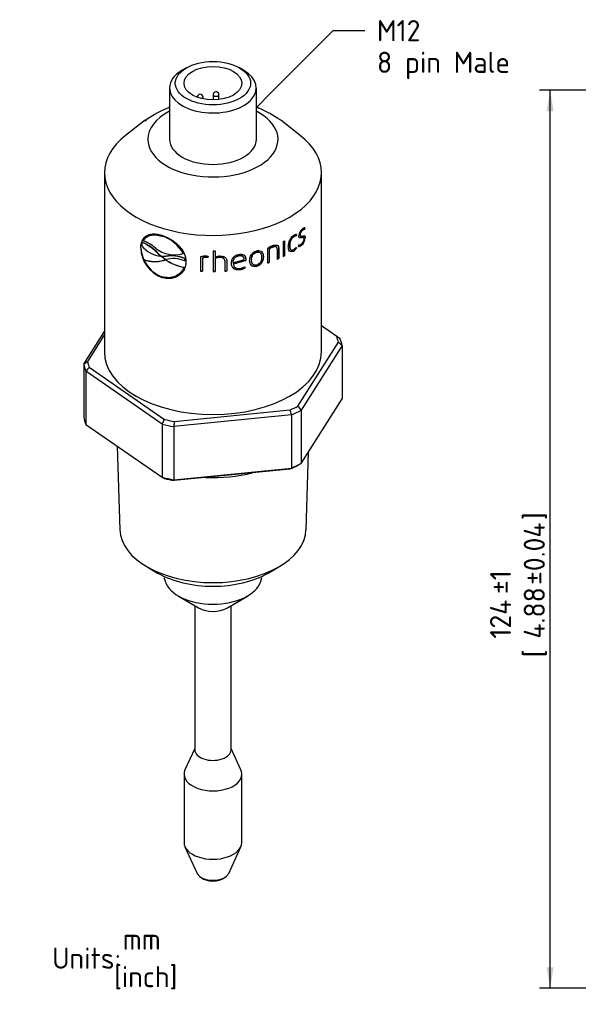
# Model space of a CAD drawing. Header units: millimetres. Extents: x 0 to 295, y -87 to 202.
# Tile 2 of 4: x 0 to 93, y 33 to 197. Entities that reach past the tile are written whole.
import ezdxf
from ezdxf import colors
from ezdxf.entities.mleader import LeaderData, LeaderLine
from ezdxf.enums import TextEntityAlignment as Align
from ezdxf.lldxf.tags import DXFTag
from ezdxf.math import Vec2, Vec3

# ---------------------------------------------------------------- set-up
doc = ezdxf.new("R2010")
doc.units = ezdxf.units.MM
for name, color, linetype in [('Default', 7, 'Continuous'), ('DV1_Default', 7, 'Continuous'), ('PDM_006700', 7, 'Continuous')]:
    doc.layers.add(name, color=color, linetype=linetype)
doc.styles.add('SEACAD_Solid_Edge_ISO', font='seiso.ttf')
tags = doc.linetypes.add('DOT2', pattern=[3.175, 0, -3.175]).pattern_tags.tags
tags[6:7] = [DXFTag(74, 4), DXFTag(75, 0), DXFTag(340, '0'), DXFTag(46, 0.0), DXFTag(50, 0.0), DXFTag(44, 0.0), DXFTag(45, 0.0)]
tags[4:5] = [DXFTag(74, 4), DXFTag(75, 0), DXFTag(340, '0'), DXFTag(46, 0.0), DXFTag(50, 0.0), DXFTag(44, 0.0), DXFTag(45, 0.0)]
doc.dimstyles.new('Rheonics_Publish', dxfattribs={"dimtxt": 3.5, "dimasz": 3.5, "dimexe": 1.75, "dimexo": 0, "dimgap": 0.875, "dimtad": 1, "dimdec": 0, "dimlfac": 0.833333, "dimtxsty": 'SEACAD_Solid_Edge_ISO', "dimblk1": '_SE_FILLED', "dimblk2": '_SE_FILLED', "dimsah": 1, "dimcen": 1.75, "dimazin": 0, "dimtfac": 0.5, "dimtdec": 0, "dimtmove": 0, "dimatfit": 3, "dimfxl": 1, "dimarcsym": 0})

# ---------------------------------------------------------------- blocks, each defined once
blk = doc.blocks.new('_SE_FILLED')
at = {"color": 0}
blk.add_line((0, 0), (-1, 0), dxfattribs=at)
blk.add_solid([(0, 0), (-1, -0.1665), (-1, 0.1665), (0, 0)], dxfattribs=at)
blk = doc.blocks.new('SE1')
at = {"layer": 'DV1_Default', "color": 7, "linetype": 'Continuous'}
blk.add_open_spline([(20.79, 180.03), (22.98, 181.57), (24.72, 182.1), (24.86, 182.17)], degree=3, dxfattribs=at)
blk.add_open_spline([(43.31, 180.03), (42.03, 180.84), (40.91, 181.55), (39.44, 182.1), (39.31, 182.15), (39.26, 182.16)], degree=3, knots=[0, 0, 0, 0, 0.898976, 0.969895, 1, 1, 1, 1], dxfattribs=at)
at = {"layer": 'DV1_Default', "color": 7, "linetype": 'DOT2'}
blk.add_open_spline([(20.79, 180.03), (20.85, 179.62), (21.06, 180.12), (20.79, 180.03)], degree=3, dxfattribs=at)
at = {"layer": 'PDM_006700', "color": 7, "linetype": 'Continuous'}
for p, q in [((27.65, 188.72), (26.97, 188.33)), ((37.15, 188.33), (36.47, 188.72)), ((24.86, 185.39), (24.86, 177.55)), ((39.26, 177.55), (39.26, 185.39)), ((29.46, 183.85), (29.46, 183.84)), ((30.42, 183.56), (30.42, 183.85)), ((32.1, 184.27), (32.1, 183.4)), ((33.06, 183.46), (33.06, 184.27)), ((24.73, 182.12), (24.43, 182)), ((39.69, 182), (39.39, 182.12)), ((20.81, 180.03), (17.57, 177.49)), ((46.55, 177.49), (43.31, 180.03)), ((24.86, 177.55), (24.86, 176.86)), ((39.26, 176.86), (39.26, 177.55)), ((14.06, 171.33), (14.06, 141.64)), ((50.06, 141.64), (50.06, 171.33)), ((46.84, 161.79), (46.88, 161.77)), ((47.25, 162.18), (47.19, 161.95)), ((47.19, 161.95), (47.24, 161.93)), ((47.31, 162.2), (47.24, 161.93)), ((21.05, 160.67), (21.01, 160.64)), ((23.62, 160.85), (23.59, 160.82)), ((43.91, 160.02), (43.91, 157.57)), ((43.95, 160.04), (43.95, 157.55)), ((45.41, 160.74), (45.46, 160.72)), ((45.86, 161.08), (45.79, 160.85)), ((45.79, 160.85), (45.84, 160.83)), ((45.91, 161.08), (45.84, 160.83)), ((46.46, 161.07), (46.51, 161.05)), ((46.57, 160.83), (46.61, 160.81)), ((46.75, 160.58), (46.8, 160.56)), ((47.07, 160.6), (47.02, 160.62)), ((47.32, 160.54), (47.37, 160.52)), ((20.12, 158.9), (20.08, 158.87)), ((20.24, 159.21), (20.37, 159.77)), ((20.41, 159.79), (20.37, 159.77)), ((32.11, 158.38), (32.11, 154.96)), ((32.45, 158.39), (32.45, 157.33)), ((32.45, 158.39), (32.45, 157.37)), ((41.12, 158.74), (41.12, 156.37)), ((41.37, 158.71), (41.41, 158.68)), ((41.37, 158.71), (41.37, 156.5)), ((41.41, 158.68), (41.41, 156.47)), ((42, 159.04), (42.03, 159.01)), ((42.59, 159.01), (42.55, 159.04)), ((42.71, 158.68), (42.71, 156.97)), ((42.95, 158.83), (42.98, 158.81)), ((42.95, 158.83), (42.95, 157.12)), ((42.98, 158.81), (42.98, 157.09)), ((43.7, 159.92), (43.7, 157.42)), ((44.75, 159.28), (44.79, 159.25)), ((44.99, 158.57), (45.03, 158.55)), ((45.4, 158.37), (45.44, 158.35)), ((45.82, 158.97), (45.87, 158.86)), ((45.84, 159), (45.91, 158.84)), ((45.87, 158.86), (45.91, 158.84)), ((46.25, 159.08), (46.33, 159.35)), ((46.72, 159.33), (46.77, 159.32)), ((20.69, 156.9), (20.66, 156.87)), ((23.01, 157.91), (22.98, 157.88)), ((22.98, 157.88), (23.4, 157.5)), ((23.01, 157.91), (23.43, 157.53)), ((23.43, 157.53), (23.4, 157.5)), ((23.46, 157.46), (23.41, 157.48)), ((24.17, 156.92), (23.46, 157.46)), ((23.53, 157.5), (23.5, 157.47)), ((23.5, 157.47), (24.28, 157.48)), ((23.53, 157.5), (24.31, 157.51)), ((23.85, 156.8), (24.17, 156.89)), ((23.87, 156.83), (23.85, 156.8)), ((23.87, 156.83), (24.17, 156.92)), ((24.17, 156.89), (24.2, 156.92)), ((24.17, 156.92), (24.21, 156.91)), ((24.25, 156.91), (24.22, 156.88)), ((24.31, 157.51), (24.28, 157.48)), ((27.13, 157.95), (27.11, 157.92)), ((27.39, 157.12), (27.37, 157.09)), ((27.37, 157.09), (27.41, 156.7)), ((27.39, 157.12), (27.43, 156.73)), ((27.43, 156.73), (27.41, 156.7)), ((29.98, 157.4), (29.98, 155.06)), ((29.98, 157.39), (29.98, 155.03)), ((30.31, 157.25), (30.31, 157.22)), ((30.31, 157.22), (30.31, 155.01)), ((30.99, 157.32), (30.99, 157.28)), ((31.22, 157.3), (30.99, 157.32)), ((31.21, 157.26), (30.99, 157.28)), ((31.03, 157.51), (31.28, 157.49)), ((31.28, 157.49), (31.21, 157.26)), ((31.22, 157.3), (31.21, 157.26)), ((31.28, 157.49), (31.22, 157.3)), ((32.45, 157.37), (32.45, 157.33)), ((32.45, 157.14), (32.45, 157.1)), ((32.45, 157.14), (32.45, 154.99)), ((32.45, 157.1), (32.45, 154.96)), ((33.17, 157.31), (33.17, 157.28)), ((34, 156.82), (34, 156.85)), ((34.01, 156.76), (34.02, 156.72)), ((34.02, 156.72), (34.02, 155.02)), ((34.34, 156.79), (34.35, 156.76)), ((34.34, 156.79), (34.34, 155.08)), ((34.35, 156.76), (34.35, 155.04)), ((36.37, 157.62), (36.38, 157.58)), ((37.12, 157.3), (37.1, 157.34)), ((37.5, 156.99), (37.49, 156.84)), ((37.49, 156.84), (37.51, 156.8)), ((37.5, 156.99), (37.52, 156.95)), ((37.52, 156.95), (37.51, 156.8)), ((38.43, 156.92), (38.45, 156.88)), ((39.28, 158.18), (39.31, 158.15)), ((39.96, 157.99), (39.93, 158.02)), ((40.41, 157.43), (40.44, 157.4)), ((42.95, 157.12), (42.98, 157.09)), ((43.91, 157.57), (43.95, 157.55)), ((27.21, 155.56), (27.22, 155.59)), ((27.26, 155.67), (27.25, 155.64)), ((29.98, 155.06), (29.98, 155.03)), ((34.34, 155.08), (34.35, 155.04)), ((35.41, 156.48), (35.42, 156.45)), ((35.43, 156.28), (35.44, 156.24)), ((35.49, 155.99), (35.5, 155.96)), ((36.49, 155.27), (36.51, 155.23)), ((37.32, 155.75), (37.43, 155.55)), ((38.59, 156.27), (38.61, 156.24)), ((39.28, 155.82), (39.31, 155.79)), ((41.37, 156.5), (41.41, 156.47)), ((23.62, 153.97), (23.59, 153.94)), ((32.45, 154.99), (32.45, 154.96)), ((50.06, 146), (53.14, 143.86)), ((52.59, 144.2), (50.06, 145.95)), ((10.62, 139.6), (14.06, 145.01)), ((14.06, 144.49), (11.24, 140.05)), ((52.59, 144.2), (53.14, 143.86)), ((46.16, 132.65), (52.88, 143.22)), ((53.49, 142.69), (46.67, 131.97)), ((53.49, 142.69), (53.49, 133.87)), ((10.62, 139.6), (10.62, 130.79)), ((11.53, 139.08), (24.02, 130.44)), ((10.98, 138.43), (10.98, 129.61)), ((23.66, 129.66), (10.98, 138.43)), ((46.67, 123.15), (53.49, 133.87)), ((45.09, 131.2), (25.59, 129.25)), ((25.63, 130.1), (44.84, 132.02)), ((45.09, 131.2), (45.09, 122.38)), ((46.67, 131.97), (46.67, 123.15)), ((10.98, 129.61), (23.66, 120.84)), ((23.66, 129.66), (23.66, 120.84)), ((25.59, 129.25), (25.59, 120.43)), ((16.18, 126.01), (16.62, 112.13)), ((47.5, 112.13), (47.91, 125.09)), ((25.59, 120.43), (45.09, 122.38)), ((44.84, 122.22), (25.63, 120.3)), ((21.14, 105.99), (22.88, 104.98)), ((41.24, 104.98), (42.98, 105.99)), ((23.92, 104.21), (24.12, 103.61)), ((40, 103.61), (40.19, 104.21)), ((26.33, 101.15), (29.77, 99.16)), ((29.05, 99.58), (29.05, 75.66)), ((34.35, 99.16), (37.79, 101.15)), ((35.07, 75.66), (35.07, 99.58)), ((29.76, 99.17), (29.92, 99.08)), ((34.2, 99.08), (34.36, 99.17)), ((29.05, 75.88), (27.42, 72.36)), ((36.7, 72.36), (35.07, 75.88)), ((27.26, 71.64), (27.26, 60.31)), ((36.86, 60.31), (36.86, 71.64)), ((27.42, 59.6), (29.45, 55.2)), ((34.67, 55.2), (36.7, 59.6)), ((29.88, 54.68), (30.12, 54.49)), ((34, 54.49), (34.24, 54.68))]:
    blk.add_line(p, q, dxfattribs=at)
for centre, radius, start, end in [((32.58, 184.27), 0.48, 95.7208, 180), ((32.58, 184.27), 0.48, 0, 95.7208), ((29.94, 183.85), 0.48, 95.7208, 180), ((29.94, 183.85), 0.48, 0, 95.7208), ((47.86, 160.77), 1.56, 129.1288, 175.7122), ((47.51, 160.98), 1.06, 129.682, 175.3173), ((47.58, 160.95), 1.08, 130.1643, 174.744), ((47.27, 161.31), 0.649, 96.424, 131.6229), ((47.47, 161.33), 0.883, 99.9357, 132.3136), ((47.32, 161.29), 0.648, 96.4108, 131.7717), ((17.12, 152.22), 8.56, 50.5173, 66.6543), ((21.91, 155.18), 5.89, 27.7661, 73.3443), ((21.95, 155.24), 5.85, 27.6174, 73.3584), ((46.77, 159.16), 2.22, 126.6877, 181.1223), ((46.47, 159.38), 1.72, 127.8064, 183.3962), ((46.54, 159.34), 1.75, 128.1617, 182.9367), ((45.78, 160.19), 0.659, 88.5821, 123.6328), ((45.91, 160.24), 0.846, 90.027, 124.1351), ((45.82, 160.17), 0.659, 88.5825, 123.7648), ((45.67, 160.61), 1.65, 309.6218, 357.7013), ((45.71, 160.6), 1.67, 309.7171, 357.5197), ((46.03, 160.43), 1.16, 309.6262, 356.3526), ((25.5, 159.02), 5.42, 181.6097, 249.4506), ((25.53, 159.04), 5.41, 181.5289, 249.4024), ((24.12, 162.55), 5.12, 220.6926, 262.0481), ((17.05, 152.4), 8.08, 42.6847, 65.7215), ((16.95, 152.27), 8.28, 42.9611, 65.3668), ((25.68, 162.62), 4.91, 230.5223, 286.9342), ((43.64, 155.22), 4.33, 111.7857, 125.597), ((43.74, 154.99), 4.41, 113.3338, 122.5312), ((43.78, 154.96), 4.41, 113.3006, 122.5158), ((44.35, 159.86), 1.82, 305.1127, 326.6192), ((44.39, 159.85), 1.83, 305.0974, 326.5674), ((44.56, 159.84), 1.53, 305.7309, 326.4928), ((46.1, 160.11), 1.04, 278.294, 310.064), ((46.06, 160.12), 1.03, 281.3487, 310.1067), ((46.23, 160.21), 0.862, 277.013, 308.9643), ((25.22, 158.76), 4.94, 202.4671, 250.7484), ((22.36, 161.85), 5.26, 251.0624, 286.3538), ((22.39, 161.84), 5.22, 251.0543, 286.4981), ((31.75, 180.58), 24.54, 250.0989, 250.3409), ((31.76, 180.53), 24.46, 250.0912, 250.3332), ((25.52, 152.43), 4.67, 66.1453, 106.3427), ((29, 164.21), 8.76, 236.8899, 258.4305), ((28.99, 164.14), 8.65, 236.7549, 258.5021), ((25.11, 151.7), 5.84, 67.2238, 98.1187), ((25.12, 151.66), 5.91, 67.4737, 97.9011), ((30.92, 153.73), 3.78, 88.4114, 104.4715), ((31, 153.75), 3.57, 90.1613, 101.0733), ((30.99, 153.71), 3.57, 90.1232, 101.057), ((33.4, 155.02), 2.5, 94.1259, 112.351), ((33.3, 155.25), 2.07, 93.6097, 114.2879), ((33.3, 155.2), 2.09, 93.6023, 114.2145), ((28.68, 185.79), 30.1, 282.9383, 286.4583), ((28.63, 185.39), 29.9, 283.1429, 287.251), ((28.62, 185.48), 30.03, 283.1225, 287.2268), ((36.09, 157.87), 2.63, 278.7611, 299.9506), ((36.11, 157.84), 2.64, 278.7189, 299.9291), ((36.14, 157.77), 2.34, 279.3308, 300.1974), ((-255.72, -214.9), 472.74, 49.1503, 49.2486), ((-659.66, 1054.5), 1134.16, 306.22805, 306.2665), ((336.25, -139.89), 428.1, 139.3334, 139.4474), ((496.74, 467.56), 561.42, 216.6228, 216.7104), ((-282.77, 32.49), 342.4, 16.7568, 16.8996), ((-372.89, 317.35), 438.72, 334.6717, 334.7838), ((359.76, 113.13), 334.56, 177.0929, 177.2379), ((-213.91, 581.58), 527.32, 299.5508, 299.6149), ((524.69, 1025.74), 1034.35, 241.02728, 241.0505), ((-2.93, 194.87), 86.95, 303.3308, 303.5258), ((34.49, 123.14), 9.3, 196.9058, 197.7714)]:
    blk.add_arc(centre, radius, start, end, dxfattribs=at)
for major_axis in [(-6.24, 0), (4.8, 0)]:
    blk.add_ellipse((32.06, 186.17), major_axis=major_axis, ratio=0.57735, dxfattribs=at)
for centre, major_axis, start_param, end_param in [((32.06, 185.39), (-7.2, 0), 5.497787, 6.283185), ((32.06, 185.39), (-7.2, 0), 0, 3.926991), ((29.94, 183.85), (-0.48, 0), 0, 0.051536), ((29.94, 183.85), (-0.48, 0), 2.120684, 3.141593), ((32.58, 184.27), (-0.48, 0), 0, 3.141593), ((32.06, 176.86), (-10.8, 0), 5.442117, 6.283185), ((32.06, 176.86), (-10.8, 0), 0, 3.982661), ((32.06, 171.33), (-18, 0), 5.647992, 6.283185), ((32.06, 171.33), (-18, 0), 0, 3.776786), ((32.06, 176.86), (7.2, 0), 3.141593, 6.283185), ((32.06, 167.84), (18, 0), -0.86736, -0.84879), ((32.06, 168.78), (18, 0), 4.715475, 4.73405), ((32.06, 165.35), (17.94, 0), -0.934748, -0.918633), ((32.06, 165.35), (18, 0), -0.937207, -0.918633), ((32.06, 165.35), (17.94, 0), -0.86452, -0.84879), ((32.06, 165.35), (18, 0), -0.86736, -0.84879), ((32.06, 165.35), (-17.94, 0), 1.454835, 1.47341), ((32.06, 165.35), (17.94, 0), -1.461612, -1.443037), ((32.06, 165.35), (17.94, 0), -1.041356, -1.024731), ((32.06, 165.35), (18, 0), -1.043306, -1.024731), ((32.06, 165.35), (-18, 0), 1.454835, 1.47341), ((32.06, 165.35), (17.94, 0), 4.715475, 4.73405), ((32.06, 165.35), (18, 0), 4.715475, 4.73405), ((32.06, 165.35), (18, 0), -1.461612, -1.443037), ((32.06, 141.64), (21, 0), 0.130973, 0.212639), ((32.06, 141.15), (21.6, 0), 0.124089, 0.219522), ((32.06, 141.64), (18, 0), 3.141593, 6.283185), ((32.06, 141.15), (-21.6, 0), 0.124089, 0.219522), ((32.06, 141.64), (-21, 0), 0.130973, 0.212639), ((32.06, 141.64), (21, 0), -0.916225, -0.834559), ((32.06, 132.33), (-21.6, 0), 0.124089, 0.219522), ((32.06, 141.15), (21.6, 0), -0.923108, -0.827675), ((32.06, 141.15), (-21.6, 0), 1.171287, 1.26672), ((32.06, 141.64), (-21, 0), 1.178171, 1.259836), ((32.06, 131.84), (21, 0), -0.916225, -0.834559), ((32.06, 132.33), (21.6, 0), -0.923108, -0.827675), ((32.06, 132.33), (-21.6, 0), 1.171287, 1.26672), ((32.06, 130.03), (-16, 0), 1.493141, 1.992063), ((32.06, 131.84), (-21, 0), 1.178171, 1.259836), ((32.06, 112.3), (-15.44, 0), 0.018147, 3.123446), ((32.06, 110.28), (-12.98, 0), 0.785398, 2.356195), ((32.06, 104.47), (-8.08, 0), 0.186287, 2.955306), ((32.06, 100.49), (3.24, 0), 3.926991, 5.497787), ((32.06, 75.66), (-3.01, 0), 0, 3.141593), ((32.06, 71.64), (4.8, 0), 2.881297, 6.283185), ((32.06, 71.64), (4.8, 0), 0, 0.260295), ((32.06, 60.31), (-4.8, 0), 0, 3.141593), ((32.06, 55.6), (-2.7, 0), 0.260295, 2.881297), ((32.06, 55.31), (-2.4, 0), 0.630137, 2.511455)]:
    blk.add_ellipse(centre, major_axis=major_axis, ratio=0.57735, start_param=start_param, end_param=end_param, dxfattribs=at)
for points, knots in [([(20.08, 158.87), (20.08, 158.94), (20.09, 159.09), (20.11, 159.3), (20.15, 159.5), (20.19, 159.69), (20.25, 159.87), (20.31, 160.03), (20.39, 160.19), (20.47, 160.33), (20.57, 160.46), (20.67, 160.59), (20.79, 160.7), (20.92, 160.8), (21.14, 160.93), (21.46, 161.08), (21.88, 161.17), (22.28, 161.19), (22.68, 161.16), (23.12, 161.08), (23.43, 161.01), (23.59, 160.96)], [0, 0, 0, 0, 0.041912, 0.082838, 0.122882, 0.162159, 0.200787, 0.238892, 0.276605, 0.314062, 0.3514, 0.388757, 0.426274, 0.464087, 0.50233, 0.602807, 0.702045, 0.769013, 0.840389, 0.917128, 1, 1, 1, 1]), ([(20.12, 158.9), (20.12, 158.93), (20.12, 158.96), (20.12, 158.99), (20.13, 159.12), (20.14, 159.25), (20.15, 159.38), (20.17, 159.5), (20.19, 159.62), (20.22, 159.73), (20.25, 159.85), (20.29, 159.96), (20.34, 160.06), (20.38, 160.16), (20.44, 160.25), (20.49, 160.34), (20.52, 160.39), (20.56, 160.43), (20.59, 160.47), (20.65, 160.55), (20.73, 160.63), (20.8, 160.7), (20.85, 160.74), (20.89, 160.77), (20.94, 160.81)], [0, 0, 0, 0, 0.0181657, 0.0181657, 0.0181657, 0.0909024, 0.0909024, 0.0909024, 0.1638282, 0.1638282, 0.1638282, 0.2367251, 0.2367251, 0.2367251, 0.3096055, 0.3096055, 0.3096055, 0.3459527, 0.3459527, 0.3459527, 0.4188149, 0.4188149, 0.4188149, 0.4588817, 0.4588817, 0.4588817, 0.4588817]), ([(20.51, 160.08), (20.65, 160.29), (20.81, 160.49), (21.21, 160.79), (21.45, 160.9), (21.98, 161.02), (22.28, 161.04), (22.92, 160.99), (23.25, 160.9), (23.59, 160.82)], [0, 0, 0, 0, 0.25, 0.25, 0.5, 0.5, 0.75, 0.75, 1, 1, 1, 1]), ([(21.05, 160.67), (21.25, 160.82), (21.48, 160.92), (22.01, 161.05), (22.31, 161.07), (22.94, 161.02), (23.28, 160.93), (23.62, 160.85)], [0.2520119, 0.2520119, 0.2520119, 0.2520119, 0.5, 0.5, 0.75, 0.75, 1, 1, 1, 1]), ([(23.59, 160.96), (23.81, 160.88), (24.22, 160.73), (24.83, 160.43), (25.4, 160.08), (25.92, 159.69), (26.43, 159.2), (26.91, 158.63), (27.29, 157.98), (27.52, 157.28), (27.57, 156.81), (27.59, 156.56)], [0, 0, 0, 0, 0.107364, 0.208825, 0.30642, 0.40243, 0.499248, 0.625059, 0.748824, 0.861713, 1, 1, 1, 1]), ([(46.8, 160.56), (46.74, 160.54), (46.62, 160.51), (46.45, 160.52), (46.34, 160.61), (46.31, 160.76), (46.3, 160.85), (46.3, 160.89)], [0, 0, 0, 0, 0.25123, 0.499877, 0.74841, 0.873234, 1, 1, 1, 1]), ([(46.75, 160.58), (46.64, 160.55), (46.51, 160.52), (46.41, 160.56), (46.41, 160.56), (46.4, 160.56)], [0, 0, 0, 0, 0.4999999, 0.4999999, 0.5091532, 0.5091532, 0.5091532, 0.5091532]), ([(46.46, 161.07), (46.46, 161.01), (46.47, 160.94), (46.51, 160.86), (46.54, 160.84), (46.57, 160.83)], [0, 0, 0, 0, 0.2499997, 0.2499997, 0.464856, 0.464856, 0.464856, 0.464856]), ([(46.51, 161.05), (46.51, 160.98), (46.53, 160.86), (46.63, 160.79), (46.73, 160.79), (46.81, 160.82), (46.86, 160.83), (46.88, 160.84)], [0, 0, 0, 0, 0.249786, 0.499079, 0.748467, 0.845053, 1, 1, 1, 1]), ([(47.02, 160.62), (47.02, 160.62), (47.01, 160.62), (46.93, 160.64), (46.84, 160.61), (46.75, 160.58)], [0.4643397, 0.4643397, 0.4643397, 0.4643397, 0.4999995, 0.4999995, 1, 1, 1, 1]), ([(47.19, 160.36), (47.18, 160.4), (47.17, 160.46), (47.14, 160.56), (47.06, 160.61), (46.94, 160.6), (46.85, 160.58), (46.8, 160.56)], [0, 0, 0, 0, 0.167704, 0.250256, 0.499622, 0.749172, 1, 1, 1, 1]), ([(46.88, 160.84), (46.95, 160.86), (47.07, 160.9), (47.23, 160.9), (47.33, 160.81), (47.36, 160.66), (47.37, 160.57), (47.37, 160.52)], [0, 0, 0, 0, 0.251263, 0.500215, 0.748828, 0.873518, 1, 1, 1, 1]), ([(47.17, 160.9), (47.22, 160.88), (47.26, 160.85), (47.31, 160.72), (47.31, 160.63), (47.32, 160.54)], [0.5028379, 0.5028379, 0.5028379, 0.5028379, 0.7499998, 0.7499998, 1, 1, 1, 1]), ([(38.14, 156.82), (38.16, 156.99), (38.19, 157.31), (38.38, 157.77), (38.78, 158.16), (39.12, 158.3), (39.31, 158.38)], [0, 0, 0, 0, 0.28333, 0.501847, 0.731989, 1, 1, 1, 1]), ([(39.31, 158.38), (39.39, 158.39), (39.56, 158.42), (39.89, 158.41), (40.22, 158.23), (40.38, 157.92), (40.42, 157.63), (40.43, 157.48), (40.44, 157.4)], [0, 0, 0, 0, 0.12564, 0.249499, 0.498683, 0.748359, 0.873873, 1, 1, 1, 1]), ([(42.55, 159.04), (42.53, 159.06), (42.51, 159.07), (42.35, 159.13), (42.17, 159.09), (42, 159.04)], [0.4049155, 0.4049155, 0.4049155, 0.4049155, 0.5, 0.5, 1, 1, 1, 1]), ([(42.03, 159.24), (42.15, 159.28), (42.39, 159.35), (42.73, 159.35), (42.91, 159.18), (42.96, 158.98), (42.98, 158.86), (42.98, 158.81)], [0, 0, 0, 0, 0.250304, 0.499485, 0.74814, 0.873464, 1, 1, 1, 1]), ([(42.71, 158.68), (42.71, 158.72), (42.7, 158.8), (42.66, 158.95), (42.53, 159.08), (42.34, 159.08), (42.17, 159.05), (42.08, 159.02), (42.03, 159.01)], [0, 0, 0, 0, 0.126024, 0.25085, 0.499736, 0.746154, 0.862965, 1, 1, 1, 1]), ([(42.77, 159.29), (42.82, 159.26), (42.85, 159.21), (42.92, 159.06), (42.93, 158.95), (42.95, 158.83)], [0.5957682, 0.5957682, 0.5957682, 0.5957682, 0.75, 0.75, 1, 1, 1, 1]), ([(45.44, 158.35), (45.35, 158.31), (45.18, 158.23), (44.94, 158.23), (44.73, 158.35), (44.59, 158.66), (44.56, 158.95), (44.55, 159.11)], [0, 0, 0, 0, 0.179066, 0.34054, 0.499615, 0.720059, 1, 1, 1, 1]), ([(44.75, 159.28), (44.76, 159.04), (44.78, 158.8), (44.92, 158.62), (44.96, 158.59), (44.99, 158.57)], [0, 0, 0, 0, 0.5, 0.5, 0.6238316, 0.6238316, 0.6238316, 0.6238316]), ([(44.79, 159.25), (44.8, 159.13), (44.81, 158.9), (44.92, 158.6), (45.11, 158.49), (45.3, 158.53), (45.4, 158.57), (45.46, 158.6)], [0, 0, 0, 0, 0.252645, 0.500323, 0.748977, 0.873531, 1, 1, 1, 1]), ([(45.4, 158.37), (45.27, 158.31), (45.14, 158.25), (44.95, 158.25), (44.88, 158.27), (44.82, 158.31)], [0, 0, 0, 0, 0.25, 0.25, 0.411894, 0.411894, 0.411894, 0.411894]), ([(34.01, 156.76), (34, 156.84), (33.99, 156.93), (33.91, 157.08), (33.85, 157.15), (33.6, 157.3), (33.37, 157.31), (33.17, 157.31)], [0, 0, 0, 0, 0.25, 0.25, 0.5, 0.5, 1, 1, 1, 1]), ([(34.02, 156.72), (34.01, 156.78), (34, 156.86), (33.94, 157.02), (33.79, 157.19), (33.49, 157.27), (33.28, 157.28), (33.17, 157.28)], [0, 0, 0, 0, 0.167706, 0.251079, 0.499866, 0.745436, 1, 1, 1, 1]), ([(33.22, 157.51), (33.36, 157.51), (33.64, 157.5), (33.98, 157.4), (34.17, 157.24), (34.28, 157.1), (34.33, 156.93), (34.34, 156.82), (34.35, 156.76)], [0, 0, 0, 0, 0.253039, 0.498147, 0.622896, 0.748647, 0.8738, 1, 1, 1, 1]), ([(35.12, 156.36), (35.12, 156.42), (35.14, 156.54), (35.17, 156.72), (35.21, 156.88), (35.27, 157.02), (35.34, 157.15), (35.43, 157.3), (35.59, 157.46), (35.81, 157.6), (36.08, 157.72), (36.28, 157.77), (36.38, 157.8)], [0, 0, 0, 0, 0.101121, 0.194412, 0.280341, 0.359511, 0.432687, 0.50084, 0.614376, 0.731377, 0.858231, 1, 1, 1, 1]), ([(35.41, 156.48), (35.42, 156.6), (35.45, 156.85), (35.61, 157.2), (35.88, 157.45), (36.16, 157.56), (36.3, 157.6), (36.37, 157.62)], [0, 0, 0, 0, 0.252208, 0.500158, 0.748997, 0.873543, 1, 1, 1, 1]), ([(35.42, 156.45), (35.44, 156.69), (35.49, 156.94), (35.73, 157.27), (35.84, 157.37), (36.1, 157.51), (36.24, 157.55), (36.38, 157.58)], [0, 0, 0, 0, 0.5, 0.5, 0.75, 0.75, 1, 1, 1, 1]), ([(36.37, 157.62), (36.43, 157.62), (36.54, 157.63), (36.77, 157.62), (36.98, 157.52), (37.07, 157.39), (37.1, 157.34)], [0, 0, 0, 0, 0.125483, 0.2497261, 0.4989083, 0.6562839, 0.6562839, 0.6562839, 0.6562839]), ([(36.38, 157.8), (36.46, 157.81), (36.62, 157.82), (36.85, 157.81), (37.06, 157.75), (37.29, 157.62), (37.44, 157.4), (37.5, 157.15), (37.51, 157.02), (37.52, 156.95)], [0, 0, 0, 0, 0.125124, 0.249195, 0.374321, 0.499956, 0.748989, 0.874102, 1, 1, 1, 1]), ([(36.38, 157.58), (36.5, 157.59), (36.62, 157.6), (36.84, 157.56), (36.94, 157.51), (37.16, 157.31), (37.19, 157.11), (37.21, 156.92)], [0, 0, 0, 0, 0.25, 0.25, 0.5, 0.5, 1, 1, 1, 1]), ([(37.39, 157.46), (37.41, 157.43), (37.42, 157.4), (37.47, 157.25), (37.49, 157.12), (37.5, 156.99)], [0.6807341, 0.6807341, 0.6807341, 0.6807341, 0.75, 0.75, 1, 1, 1, 1]), ([(39.31, 155.79), (39.22, 155.78), (39.05, 155.75), (38.71, 155.77), (38.38, 155.96), (38.21, 156.29), (38.16, 156.59), (38.14, 156.74), (38.14, 156.82)], [0, 0, 0, 0, 0.125643, 0.249491, 0.49868, 0.748372, 0.873881, 1, 1, 1, 1]), ([(38.43, 156.92), (38.44, 157.04), (38.46, 157.29), (38.58, 157.66), (38.87, 158.02), (39.14, 158.13), (39.28, 158.18)], [0, 0, 0, 0, 0.252539, 0.501311, 0.750357, 1, 1, 1, 1]), ([(38.59, 156.27), (38.53, 156.36), (38.46, 156.57), (38.44, 156.8), (38.43, 156.92)], [0.5225501, 0.5225501, 0.5225501, 0.5225501, 0.7476664, 1, 1, 1, 1]), ([(38.45, 156.88), (38.47, 157.13), (38.49, 157.39), (38.7, 157.75), (38.79, 157.87), (39.03, 158.05), (39.17, 158.1), (39.31, 158.15)], [0, 0, 0, 0, 0.5, 0.5, 0.75, 0.75, 1, 1, 1, 1]), ([(39.31, 156.02), (39.17, 156), (39.03, 155.99), (38.79, 156.05), (38.7, 156.13), (38.49, 156.4), (38.47, 156.65), (38.45, 156.88)], [0, 0, 0, 0, 0.25, 0.25, 0.5, 0.5, 1, 1, 1, 1]), ([(39.28, 158.18), (39.37, 158.19), (39.51, 158.21), (39.75, 158.18), (39.86, 158.1), (39.93, 158.02)], [0, 0, 0, 0, 0.1684914, 0.2512594, 0.4766706, 0.4766706, 0.4766706, 0.4766706]), ([(40.41, 157.43), (40.39, 157.12), (40.35, 156.78), (40.06, 156.32), (39.93, 156.17), (39.63, 155.95), (39.45, 155.88), (39.28, 155.82)], [0, 0, 0, 0, 0.5, 0.5, 0.75, 0.75, 1, 1, 1, 1]), ([(39.31, 158.15), (39.44, 158.17), (39.58, 158.18), (39.81, 158.13), (39.91, 158.06), (40.11, 157.8), (40.13, 157.55), (40.14, 157.31)], [0, 0, 0, 0, 0.25, 0.25, 0.5, 0.5, 1, 1, 1, 1]), ([(40.44, 157.4), (40.43, 157.24), (40.4, 156.93), (40.22, 156.43), (39.83, 155.99), (39.48, 155.86), (39.31, 155.79)], [0, 0, 0, 0, 0.253208, 0.500905, 0.74926, 1, 1, 1, 1]), ([(40.14, 157.31), (40.13, 157.07), (40.1, 156.81), (39.91, 156.43), (39.81, 156.31), (39.58, 156.12), (39.44, 156.07), (39.31, 156.02)], [0, 0, 0, 0, 0.5, 0.5, 0.75, 0.75, 1, 1, 1, 1]), ([(40.18, 158.21), (40.26, 158.12), (40.32, 158), (40.39, 157.73), (40.4, 157.58), (40.41, 157.43)], [0.5201024, 0.5201024, 0.5201024, 0.5201024, 0.75, 0.75, 1, 1, 1, 1]), ([(27.59, 156.56), (27.59, 156.48), (27.58, 156.33), (27.55, 156.11), (27.5, 155.9), (27.44, 155.7), (27.37, 155.51), (27.29, 155.32), (27.2, 155.14), (27.09, 154.98), (26.97, 154.82), (26.84, 154.67), (26.69, 154.53), (26.54, 154.4), (26.28, 154.21), (25.89, 154.01), (25.42, 153.85), (24.96, 153.78), (24.54, 153.78), (24.08, 153.83), (23.76, 153.9), (23.59, 153.94)], [0, 0, 0, 0, 0.041911, 0.082835, 0.122878, 0.162154, 0.200781, 0.238885, 0.276599, 0.314055, 0.351393, 0.388751, 0.426269, 0.464084, 0.502329, 0.602805, 0.702042, 0.76901, 0.840387, 0.917128, 1, 1, 1, 1]), ([(27.25, 155.64), (27.1, 155.32), (26.93, 155.02), (26.45, 154.52), (26.16, 154.32), (25.5, 154.03), (25.14, 153.95), (24.38, 153.92), (23.98, 153.99), (23.59, 154.09)], [0, 0, 0, 0, 0.25, 0.25, 0.5, 0.5, 0.75, 0.75, 1, 1, 1, 1]), ([(27.35, 155.43), (27.34, 155.41), (27.33, 155.38), (27.32, 155.36), (27.27, 155.25), (27.2, 155.14), (27.12, 155.03), (27.09, 154.98), (27.05, 154.93), (27.01, 154.88), (26.93, 154.78), (26.84, 154.68), (26.74, 154.59), (26.64, 154.51), (26.54, 154.42), (26.43, 154.35), (26.38, 154.31), (26.32, 154.27), (26.27, 154.24), (26.15, 154.17), (26.04, 154.11), (25.91, 154.06), (25.79, 154), (25.66, 153.96), (25.53, 153.92), (25.4, 153.88), (25.26, 153.85), (25.12, 153.83), (25.05, 153.82), (24.98, 153.82), (24.91, 153.81), (24.77, 153.8), (24.63, 153.8), (24.48, 153.81), (24.34, 153.82), (24.2, 153.84), (24.05, 153.87), (23.98, 153.88), (23.91, 153.9), (23.84, 153.92), (23.77, 153.94), (23.69, 153.95), (23.62, 153.97)], [0.2232298, 0.2232298, 0.2232298, 0.2232298, 0.236747, 0.236747, 0.236747, 0.3096341, 0.3096341, 0.3096341, 0.3459847, 0.3459847, 0.3459847, 0.4188535, 0.4188535, 0.4188535, 0.4917177, 0.4917177, 0.4917177, 0.5280678, 0.5280678, 0.5280678, 0.6009367, 0.6009367, 0.6009367, 0.6738114, 0.6738114, 0.6738114, 0.7466958, 0.7466958, 0.7466958, 0.7830481, 0.7830481, 0.7830481, 0.8560148, 0.8560148, 0.8560148, 0.9276921, 0.9276921, 0.9276921, 0.9638327, 0.9638327, 0.9638327, 1, 1, 1, 1]), ([(36.51, 155.23), (36.41, 155.23), (36.22, 155.21), (35.93, 155.23), (35.67, 155.32), (35.38, 155.51), (35.2, 155.8), (35.14, 156.11), (35.13, 156.28), (35.12, 156.36)], [0, 0, 0, 0, 0.125615, 0.250086, 0.374731, 0.499621, 0.748723, 0.874174, 1, 1, 1, 1]), ([(36.49, 155.27), (36.3, 155.25), (36.11, 155.24), (35.74, 155.31), (35.57, 155.39), (35.32, 155.62), (35.24, 155.76), (35.18, 155.92), (35.18, 155.92), (35.18, 155.93)], [0, 0, 0, 0, 0.25, 0.25, 0.4999999, 0.4999999, 0.7499999, 0.7499999, 0.7600339, 0.7600339, 0.7600339, 0.7600339]), ([(35.44, 156.24), (35.45, 156.18), (35.46, 156.07), (35.53, 155.84), (35.67, 155.64), (35.9, 155.51), (36.09, 155.46), (36.31, 155.45), (36.45, 155.46), (36.52, 155.46)], [0, 0, 0, 0, 0.125003, 0.249406, 0.497998, 0.623311, 0.748646, 0.873806, 1, 1, 1, 1]), ([(39.28, 155.82), (39.11, 155.79), (38.94, 155.77), (38.62, 155.84), (38.49, 155.92), (38.35, 156.06), (38.32, 156.1), (38.29, 156.15)], [0, 0, 0, 0, 0.25, 0.25, 0.4999999, 0.4999999, 0.5920506, 0.5920506, 0.5920506, 0.5920506])]:
    blk.add_open_spline(points, degree=3, knots=knots, dxfattribs=at)
for points, degree in [([(24.22, 156.88), (24.2, 156.89), (24.17, 156.89)], 2), ([(34.33, 156.92), (34.33, 156.87), (34.34, 156.83), (34.34, 156.79)], 3), ([(35.43, 156.28), (35.44, 156.18), (35.46, 156.08), (35.49, 155.99)], 3)]:
    blk.add_open_spline(points, degree=degree, dxfattribs=at)
blk = doc.blocks.new('DMBLK16')
at = {"layer": 'Default', "linetype": 'Continuous'}
for points in [[(87.41, 181.51), (88.58, 181.51), (88, 185.01)], [(87.41, 39.64), (88, 36.14), (88.58, 39.64)]]:
    blk.add_hatch(color=7, dxfattribs=at).paths.add_polyline_path(points)
at = {"layer": 'Default', "color": 7, "linetype": 'Continuous'}
for p, q in [((151.16, 185.01), (86.25, 185.01)), ((88, 36.14), (88, 185.01)), ((142.76, 36.14), (86.25, 36.14))]:
    blk.add_line(p, q, dxfattribs=at)
at = {"layer": 'Default', "color": 7, "linetype": 'Continuous', "style": 'SEACAD_Solid_Edge_ISO'}
for s, p in [('±0.04', (83.62, 103.01)), (']', (83.62, 113.75)), ('±1', (78.02, 101.5)), ('4.88', (83.62, 94.1)), ('124', (78.02, 94.1)), ('[', (83.62, 91))]:
    blk.add_text(s, height=3.5, rotation=90, dxfattribs=at).set_placement(p, align=Align.TOP_LEFT)
blk = doc.blocks.new('_Dot')
at = {"color": 0, "linetype": 'ByBlock', "lineweight": -2}
blk.add_line((-0.5, 0), (-1, 0), dxfattribs=at)
at = {"color": 0, "linetype": 'ByBlock', "const_width": 0.5}
blk.add_lwpolyline([(-0.25, 0, 1), (0.25, 0, 1)], format="xyb", close=True, dxfattribs=at)

msp = doc.modelspace()

# ---------------------------------------------------------------- block references
at = {"layer": 'Default'}
msp.add_blockref('SE1', (0, 0), dxfattribs=at)

# ---------------------------------------------------------------- dimensions: what is measured, and where the dimension line sits
at = {"layer": 'Default', "color": 7, "linetype": 'Continuous'}
dim = msp.add_linear_dim(base=(88, 185.01), p1=(142.76, 36.14), p2=(151.16, 185.01), angle=90, text='\\A1;<> ±1', dimstyle='Rheonics_Publish', override={"dimpost": '\\X'}, dxfattribs=at)
dim.commit()
dim.dimension.update_dxf_attribs({"geometry": 'DMBLK16', "text_midpoint": (88, 103.01), "dimtype": 160})

# ---------------------------------------------------------------- leaders
ml = msp.add_multileader_mtext('Standard', dxfattribs=at)
ml.set_content('{\\pxsm0.9;\\fSolid Edge ISO|b0||i0||c0|p34;\\W1.;M12\\P8 pin Male\\P}', color=256)
ml.set_leader_properties()
ml.set_arrow_properties(name='_SE_FILLED')
ml.build(insert=Vec2(0, 0))
ml.multileader.update_dxf_attribs({"dogleg_length": 5.25, "arrow_head_size": 3.5})
ctx = ml.context
ctx.base_point, ctx.char_height, ctx.arrow_head_size = Vec3(57.27, 194.42), 3.5, 3.5
notes = []
notes.append((ctx, [(0, (1, 1, 0), (52.02, 194.88), (1, 0), 5.25, [(0, [(39.26, 182.16)], 0, [])])]))
ctx.mtext.insert = Vec3(59.27, 196.63)
ml = msp.add_multileader_mtext('Standard', dxfattribs=at)
ml.set_content('{\\pxsm0.9;\\fSolid Edge ISO|b0||i0||c0|p34;\\W1.;mm\\P}', color=256)
ml.set_leader_properties()
ml.set_arrow_properties(name='DOT')
ml.build(insert=Vec2(0, 0))
ml.multileader.update_dxf_attribs({"leader_type": 0, "dogleg_length": 0, "arrow_head_size": 3.5})
ctx = ml.context
ctx.base_point, ctx.char_height, ctx.arrow_head_size = Vec3(0, 0), 3.5, 3.5
notes.append((ctx, [(0, (0, 0, 0), (0, 0), (1, 0), 1, [])]))
ctx.mtext.insert = Vec3(17.12, 46.04)
ml = msp.add_multileader_mtext('Standard', dxfattribs=at)
ml.set_content('{\\pxsm0.9;\\fSolid Edge ISO|b0||i0||c0|p34;\\W1.;Units:\\P}', color=256)
ml.set_leader_properties()
ml.set_arrow_properties(name='DOT')
ml.build(insert=Vec2(0, 0))
ml.multileader.update_dxf_attribs({"leader_type": 0, "dogleg_length": 0, "arrow_head_size": 3.5})
ctx = ml.context
ctx.base_point, ctx.char_height, ctx.arrow_head_size = Vec3(0, 0), 3.5, 3.5
notes.append((ctx, [(0, (0, 0, 0), (0, 0), (1, 0), 1, [])]))
ctx.mtext.insert = Vec3(5.4, 42.88)
ml = msp.add_multileader_mtext('Standard', dxfattribs=at)
ml.set_content('{\\pxsm0.9;\\fSolid Edge ISO|b0||i0||c0|p34;\\W1.;[inch]\\P}', color=256)
ml.set_leader_properties()
ml.build(insert=Vec2(0, 0))
ml.multileader.update_dxf_attribs({"dogleg_length": 0, "arrow_head_size": 0.805})
ctx = ml.context
ctx.base_point, ctx.char_height, ctx.arrow_head_size = Vec3(0, 0), 3.5, 0.805
notes.append((ctx, [(0, (0, 0, 0), (0, 0), (1, 0), 1, [])]))
ctx.mtext.insert = Vec3(15.65, 39.82)
for ctx, leaders in notes:
    for number, flags, end, landing, length, lines in leaders:
        leader = LeaderData()
        leader.index, (leader.has_last_leader_line, leader.has_dogleg_vector, leader.attachment_direction) = number, flags
        leader.last_leader_point, leader.dogleg_vector, leader.dogleg_length = Vec3(end), Vec3(landing), length
        for number, points, colour, breaks in lines:
            line = LeaderLine()
            line.index, line.vertices, line.color, line.breaks = number, Vec3.list(points), colors.encode_raw_color(colour), breaks
            leader.lines.append(line)
        ctx.leaders.append(leader)

doc.saveas('drawing.dxf')
